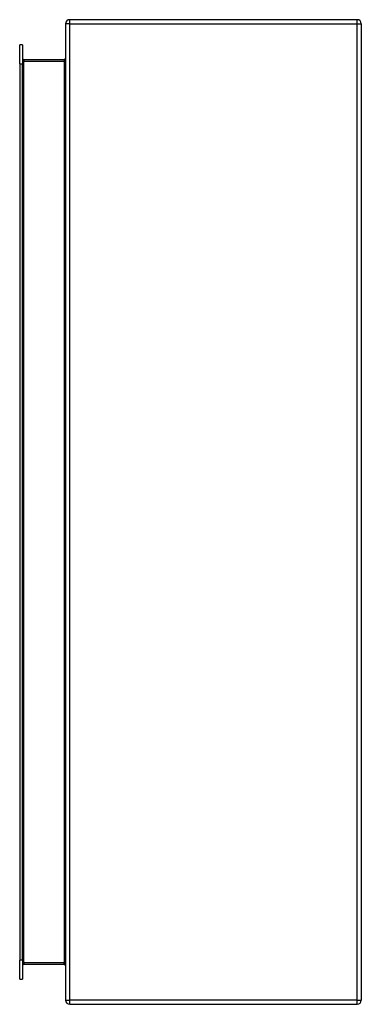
# Model space of a CAD drawing. Header units: inches. Extents: x 24.8 to 31.7, y 5.2 to 25.2.
import ezdxf

# ---------------------------------------------------------------- set-up
doc = ezdxf.new("R2010")
doc.units = ezdxf.units.IN
doc.header["$LTSCALE"] = 2.666667
doc.header["$MEASUREMENT"] = 0
doc.layers.add('Visible Edges(ANSI)', color=7, linetype='Continuous', lineweight=25)
doc.layers.add('Visible Tangent Edges(ANSI)', color=7, linetype='Continuous', lineweight=25)

msp = doc.modelspace()

# ---------------------------------------------------------------- linework, layer by layer
at = {"layer": 'Visible Edges(ANSI)'}
for p, q in [((25.687, 25.098), (25.687, 5.266)), ((31.603, 25.182), (25.771, 25.182)), ((31.687, 25.098), (31.687, 5.266)), ((24.756, 24.284), (24.756, 24.67)), ((24.809, 24.67), (24.756, 24.67)), ((24.809, 24.67), (24.809, 24.284)), ((24.756, 24.284), (24.756, 6.079)), ((24.809, 6.079), (24.809, 24.284)), ((25.656, 24.368), (24.84, 24.368)), ((24.756, 5.693), (24.756, 6.079)), ((24.809, 6.079), (24.809, 5.693)), ((24.84, 5.995), (25.656, 5.995)), ((24.756, 5.693), (24.809, 5.693)), ((25.771, 5.182), (31.603, 5.182))]:
    msp.add_line(p, q, dxfattribs=at)
for centre, radius, start, end in [((25.771, 25.098), 0.084, 90, 180), ((31.603, 25.098), 0.084, 0, 90), ((24.84, 24.399), 0.031, 180, 270), ((25.656, 24.399), 0.031, 270, 0), ((24.84, 5.964), 0.031, 90, 180), ((25.656, 5.964), 0.031, 0, 90), ((25.771, 5.266), 0.084, 180, 270), ((31.603, 5.266), 0.084, 270, 0)]:
    msp.add_arc(centre, radius, start, end, dxfattribs=at)
at = {"layer": 'Visible Tangent Edges(ANSI)'}
for p, q in [((25.771, 25.098), (25.687, 25.098)), ((25.771, 25.098), (25.771, 25.182)), ((25.771, 5.266), (25.771, 25.098)), ((25.771, 25.098), (31.603, 25.098)), ((31.603, 25.098), (31.603, 25.182)), ((31.603, 25.098), (31.687, 25.098)), ((31.603, 5.266), (31.603, 25.098)), ((24.756, 24.284), (24.809, 24.284)), ((24.84, 24.337), (24.809, 24.337)), ((24.84, 24.368), (24.84, 24.337)), ((24.84, 24.337), (25.656, 24.337)), ((24.84, 6.026), (24.84, 24.337)), ((25.656, 24.368), (25.656, 24.337)), ((25.656, 24.337), (25.656, 6.026)), ((24.809, 6.079), (24.756, 6.079)), ((24.809, 6.026), (24.84, 6.026)), ((24.84, 6.026), (24.84, 5.995)), ((25.656, 6.026), (24.84, 6.026)), ((25.656, 5.995), (25.656, 6.026)), ((25.687, 5.266), (25.771, 5.266)), ((25.771, 5.182), (25.771, 5.266)), ((31.603, 5.266), (25.771, 5.266)), ((31.603, 5.182), (31.603, 5.266)), ((31.603, 5.266), (31.687, 5.266))]:
    msp.add_line(p, q, dxfattribs=at)
for centre, major_axis, start_param, end_param in [((25.656, 24.399), (0, -0.062), 0, 1.570796), ((25.656, 5.964), (0, 0.062), 4.712389, 6.283185)]:
    msp.add_ellipse(centre, major_axis=major_axis, ratio=0.5, start_param=start_param, end_param=end_param, dxfattribs=at)

doc.saveas('drawing.dxf')
